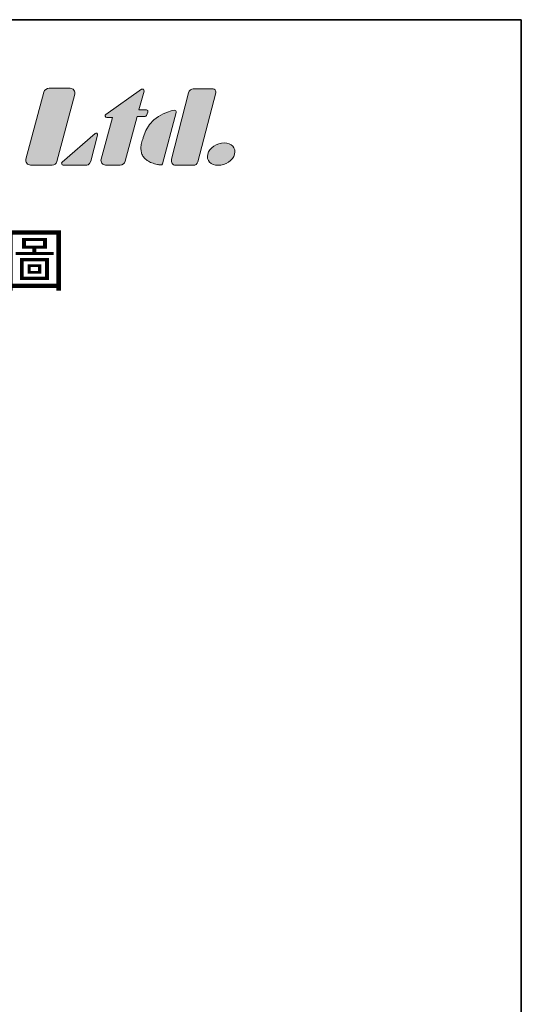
# Model space of a CAD drawing. Header units: millimetres. Extents: x 11 to 199, y 5 to 292.
# Tile 6 of 6: x 133 to 199, y 163 to 292. Entities that reach past the tile are written whole.
import ezdxf

# ---------------------------------------------------------------- set-up
doc = ezdxf.new("R2010")
doc.units = ezdxf.units.MM
doc.layers.add('圖框', color=7, linetype='Continuous', lineweight=35)
doc.layers.add('圖框文字', color=3, linetype='Continuous')
doc.layers.add('標註文字', color=4, linetype='Continuous')
doc.styles.add('SLDTEXTSTYLE0', font='txt', dxfattribs={"bigfont": 'bigfont'})

msp = doc.modelspace()

# ---------------------------------------------------------------- hatches: boundary and pattern name
at = {"layer": '圖框文字'}
h = msp.add_hatch(color=7, dxfattribs=at)
edge = h.paths.add_edge_path(flags=0)
edge.add_spline(control_points=[(133.6948, 273.7154), (133.6439, 273.5252), (133.6806, 273.3402), (133.8003, 273.1843)], knot_values=[7, 7, 7, 7, 8, 8, 8, 8], weights=[1, 1, 1, 1], degree=3, periodic=0)
edge.add_spline(control_points=[(133.8003, 273.1843), (133.9201, 273.0282), (134.0894, 272.9443), (134.2859, 272.9443)], knot_values=[6, 6, 6, 6, 7, 7, 7, 7], weights=[1, 1, 1, 1], degree=3, periodic=0)
edge.add_line((134.2859, 272.9443), (137.1243, 272.9443))
edge.add_spline(control_points=[(137.1243, 272.9443), (137.4055, 272.9443), (137.6428, 273.1269), (137.7157, 273.3984)], knot_values=[4, 4, 4, 4, 5, 5, 5, 5], weights=[1, 1, 1, 1], degree=3, periodic=0)
edge.add_line((137.7157, 273.3984), (140.0852, 282.2434))
edge.add_spline(control_points=[(140.0852, 282.2434), (140.136, 282.433), (140.0994, 282.6184), (139.9796, 282.7742)], knot_values=[2, 2, 2, 2, 3, 3, 3, 3], weights=[1, 1, 1, 1], degree=3, periodic=0)
edge.add_spline(control_points=[(139.9796, 282.7742), (139.8598, 282.9303), (139.6908, 283.0136), (139.4939, 283.0136)], knot_values=[1, 1, 1, 1, 2, 2, 2, 2], weights=[1, 1, 1, 1], degree=3, periodic=0)
edge.add_line((139.4939, 283.0136), (136.7278, 283.0136))
edge.add_spline(control_points=[(136.7278, 283.0136), (136.4036, 283.0136), (136.1297, 282.8033), (136.0455, 282.4903)], knot_values=[9, 9, 9, 9, 10, 10, 10, 10], weights=[1, 1, 1, 1], degree=3, periodic=0)
edge.add_line((136.0455, 282.4903), (133.6948, 273.7154))
h = msp.add_hatch(color=7, dxfattribs=at)
edge = h.paths.add_edge_path(flags=0)
edge.add_line((148.5023, 280.1785), (149.1631, 282.6457))
edge.add_spline(control_points=[(149.1631, 282.6457), (149.1867, 282.7335), (149.1539, 282.8225), (149.0797, 282.8744)], knot_values=[17, 17, 17, 17, 18, 18, 18, 18], weights=[1, 1, 1, 1], degree=3, periodic=0)
edge.add_spline(control_points=[(149.0797, 282.8744), (149.0053, 282.9263), (148.9111, 282.9263), (148.8365, 282.8741)], knot_values=[18, 18, 18, 18, 19, 19, 19, 19], weights=[1, 1, 1, 1], degree=3, periodic=0)
edge.add_line((148.8365, 282.8741), (144.1558, 279.5868))
edge.add_spline(control_points=[(144.1558, 279.5868), (144.0791, 279.5327), (144.0474, 279.439), (144.0755, 279.3494)], knot_values=[1, 1, 1, 1, 2, 2, 2, 2], weights=[1, 1, 1, 1], degree=3, periodic=0)
edge.add_spline(control_points=[(144.0755, 279.3494), (144.1043, 279.26), (144.1837, 279.2015), (144.2776, 279.2015)], knot_values=[2, 2, 2, 2, 3, 3, 3, 3], weights=[1, 1, 1, 1], degree=3, periodic=0)
edge.add_line((144.2776, 279.2015), (145.0138, 279.2015))
edge.add_line((145.0138, 279.2015), (143.5429, 273.7154))
edge.add_spline(control_points=[(143.5429, 273.7154), (143.4919, 273.5257), (143.5286, 273.3404), (143.6483, 273.1846)], knot_values=[5, 5, 5, 5, 6, 6, 6, 6], weights=[1, 1, 1, 1], degree=3, periodic=0)
edge.add_spline(control_points=[(143.6483, 273.1846), (143.7679, 273.0286), (143.9369, 272.9447), (144.1337, 272.9443)], knot_values=[6, 6, 6, 6, 7, 7, 7, 7], weights=[1, 1, 1, 1], degree=3, periodic=0)
edge.add_line((144.1337, 272.9443), (146.0215, 272.9425))
edge.add_spline(control_points=[(146.0215, 272.9425), (146.3458, 272.9421), (146.6204, 273.1528), (146.7045, 273.4663)], knot_values=[8, 8, 8, 8, 9, 9, 9, 9], weights=[1, 1, 1, 1], degree=3, periodic=0)
edge.add_line((146.7045, 273.4663), (148.2663, 279.2986))
edge.add_line((148.2663, 279.2986), (149.2926, 279.2986))
edge.add_spline(control_points=[(149.2926, 279.2986), (149.3825, 279.2986), (149.4592, 279.3515), (149.4909, 279.4353)], knot_values=[11, 11, 11, 11, 12, 12, 12, 12], weights=[1, 1, 1, 1], degree=3, periodic=0)
edge.add_line((149.4909, 279.4353), (149.6629, 279.8918))
edge.add_spline(control_points=[(149.6629, 279.8918), (149.6886, 279.9588), (149.6803, 280.0281), (149.6393, 280.0872)], knot_values=[13, 13, 13, 13, 14, 14, 14, 14], weights=[1, 1, 1, 1], degree=3, periodic=0)
edge.add_spline(control_points=[(149.6393, 280.0872), (149.5983, 280.1461), (149.5369, 280.1785), (149.465, 280.1785)], knot_values=[14, 14, 14, 14, 15, 15, 15, 15], weights=[1, 1, 1, 1], degree=3, periodic=0)
edge.add_line((149.465, 280.1785), (148.5023, 280.1785))
h = msp.add_hatch(color=7, dxfattribs=at)
edge = h.paths.add_edge_path(flags=0)
edge.add_spline(control_points=[(152.7728, 273.7016), (152.7243, 273.5124), (152.7515, 273.3266), (152.8505, 273.1681)], knot_values=[7, 7, 7, 7, 8, 8, 8, 8], weights=[1, 1, 1, 1], degree=3, periodic=0)
edge.add_spline(control_points=[(152.8505, 273.1681), (152.9494, 273.0098), (153.0927, 272.9223), (153.2617, 272.9183)], knot_values=[6, 6, 6, 6, 7, 7, 7, 7], weights=[1, 1, 1, 1], degree=3, periodic=0)
edge.add_line((153.2617, 272.9183), (155.614, 272.9118))
edge.add_spline(control_points=[(155.614, 272.9118), (155.8603, 272.9195), (156.1499, 273.0971), (156.2193, 273.3667)], knot_values=[4, 4, 4, 4, 5, 5, 5, 5], weights=[1, 1, 1, 1], degree=3, periodic=0)
edge.add_line((156.2193, 273.3667), (158.552, 282.3986))
edge.add_spline(control_points=[(158.552, 282.3986), (158.5987, 282.6291), (158.5015, 282.7686), (158.4765, 282.7951)], knot_values=[2, 2, 2, 2, 3, 3, 3, 3], weights=[1, 1, 1, 1], degree=3, periodic=0)
edge.add_spline(control_points=[(158.4765, 282.7951), (158.3391, 282.9406), (158.1055, 282.9367), (157.9363, 282.9406)], knot_values=[1, 1, 1, 1, 2, 2, 2, 2], weights=[1, 1, 1, 1], degree=3, periodic=0)
edge.add_line((157.9363, 282.9406), (155.6081, 282.9327))
edge.add_spline(control_points=[(155.6081, 282.9327), (155.3296, 282.9393), (155.089, 282.7351), (155.009, 282.4238)], knot_values=[9, 9, 9, 9, 10, 10, 10, 10], weights=[1, 1, 1, 1], degree=3, periodic=0)
edge.add_line((155.009, 282.4238), (152.7728, 273.7016))
h = msp.add_hatch(color=7, dxfattribs=at)
edge = h.paths.add_edge_path(flags=0)
edge.add_line((151.566, 273.1166), (153.373, 279.8569))
edge.add_spline(control_points=[(153.373, 279.8569), (153.3921, 279.9286), (153.375, 279.9991), (153.3256, 280.0538)], knot_values=[4, 4, 4, 4, 5, 5, 5, 5], weights=[1, 1, 1, 1], degree=3, periodic=0)
edge.add_spline(control_points=[(153.3256, 280.0538), (153.2758, 280.1086), (153.2076, 280.1331), (153.1346, 280.121)], knot_values=[5, 5, 5, 5, 6, 6, 6, 6], weights=[1, 1, 1, 1], degree=3, periodic=0)
edge.add_spline(control_points=[(153.1346, 280.121), (152.2545, 279.9795), (149.8097, 279.339), (149.0623, 276.5492)], knot_values=[0, 0, 0, 0, 1, 1, 1, 1], weights=[1, 1, 1, 1], degree=3, periodic=0)
edge.add_spline(control_points=[(149.0623, 276.5492), (147.8668, 273.4198), (151.3335, 272.9614)], knot_values=[0, 0, 0, 1, 1, 1], weights=[1, 1, 1], degree=2, periodic=0)
edge.add_spline(control_points=[(151.3335, 272.9614), (151.4392, 272.9476), (151.5383, 273.0133), (151.566, 273.1166)], knot_values=[2, 2, 2, 2, 3, 3, 3, 3], weights=[1, 1, 1, 1], degree=3, periodic=0)
h = msp.add_hatch(color=7, dxfattribs=at)
edge = h.paths.add_edge_path(flags=0)
edge.add_line((142.185, 273.4697), (143.083, 276.8759))
edge.add_spline(control_points=[(143.083, 276.8759), (143.1009, 276.9564), (143.0725, 277.0722), (142.9784, 277.1165)], knot_values=[6, 6, 6, 6, 7, 7, 7, 7], weights=[1, 1, 1, 1], degree=3, periodic=0)
edge.add_spline(control_points=[(142.9784, 277.1165), (142.9038, 277.1522), (142.8208, 277.1511), (142.7586, 277.0967)], knot_values=[7, 7, 7, 7, 8, 8, 8, 8], weights=[1, 1, 1, 1], degree=3, periodic=0)
edge.add_line((142.7586, 277.0967), (138.4362, 273.323))
edge.add_spline(control_points=[(138.4362, 273.323), (138.3685, 273.2637), (138.3456, 273.1728), (138.3773, 273.0887)], knot_values=[1, 1, 1, 1, 2, 2, 2, 2], weights=[1, 1, 1, 1], degree=3, periodic=0)
edge.add_spline(control_points=[(138.3773, 273.0887), (138.409, 273.0045), (138.4855, 272.9514), (138.5758, 272.9514)], knot_values=[2, 2, 2, 2, 3, 3, 3, 3], weights=[1, 1, 1, 1], degree=3, periodic=0)
edge.add_line((138.5758, 272.9514), (141.5515, 272.9518))
edge.add_spline(control_points=[(141.5515, 272.9518), (141.6138, 272.9611), (142.0164, 272.8625), (142.185, 273.4697)], knot_values=[4, 4, 4, 4, 5, 5, 5, 5], weights=[1, 1, 1, 1], degree=3, periodic=0)
h = msp.add_hatch(color=7, dxfattribs=at)
edge = h.paths.add_edge_path(flags=0)
edge.add_spline(control_points=[(157.5085, 274.3777), (157.2921, 273.5689), (157.9029, 272.9118), (158.8756, 272.9118), (159.8468, 272.9118), (160.8111, 273.5689), (161.028, 274.3777)], knot_values=[0, 0, 0, 0, 1, 1, 1, 2, 2, 2, 2], weights=[1, 1, 1, 1, 1, 1, 1], degree=3, periodic=0)
edge.add_spline(control_points=[(161.028, 274.3777), (161.2448, 275.1871), (160.6332, 275.8441), (159.6613, 275.8441), (158.6886, 275.8441), (157.726, 275.1871), (157.5085, 274.3777)], knot_values=[2, 2, 2, 2, 3, 3, 3, 4, 4, 4, 4], weights=[1, 1, 1, 1, 1, 1, 1], degree=3, periodic=0)

# ---------------------------------------------------------------- linework, layer by layer
at = {"layer": '圖框', "lineweight": 35}
for p, q in [((11.4, 292), (198.6, 292)), ((198.6, 292), (198.6, 5))]:
    msp.add_line(p, q, dxfattribs=at)
at = {"layer": '圖框文字', "color": 7, "lineweight": 18}
for p, q in [((136.7278, 283.0136), (139.4939, 283.0136)), ((136.7278, 283.0136), (139.4939, 283.0136)), ((148.8365, 282.8741), (144.1558, 279.5868)), ((148.8365, 282.8741), (144.1558, 279.5868)), ((148.5023, 280.1785), (149.1631, 282.6457)), ((148.5023, 280.1785), (149.1631, 282.6457)), ((155.6081, 282.9327), (157.9363, 282.9406)), ((155.6081, 282.9327), (157.9363, 282.9406)), ((133.6948, 273.7154), (136.0455, 282.4903)), ((133.6948, 273.7154), (136.0455, 282.4903)), ((140.0852, 282.2434), (137.7157, 273.3984)), ((140.0852, 282.2434), (137.7157, 273.3984)), ((152.7728, 273.7016), (155.009, 282.4238)), ((152.7728, 273.7016), (155.009, 282.4238)), ((158.552, 282.3986), (156.2193, 273.3667)), ((158.552, 282.3986), (156.2193, 273.3667)), ((149.465, 280.1785), (148.5023, 280.1785)), ((149.465, 280.1785), (148.5023, 280.1785)), ((145.0138, 279.2015), (143.5429, 273.7154)), ((145.0138, 279.2015), (143.5429, 273.7154)), ((144.2776, 279.2015), (145.0138, 279.2015)), ((144.2776, 279.2015), (145.0138, 279.2015)), ((146.7045, 273.4663), (148.2663, 279.2986)), ((146.7045, 273.4663), (148.2663, 279.2986)), ((148.2663, 279.2986), (149.2926, 279.2986)), ((148.2663, 279.2986), (149.2926, 279.2986)), ((149.4909, 279.4353), (149.6629, 279.8918)), ((149.4909, 279.4353), (149.6629, 279.8918)), ((151.566, 273.1166), (153.373, 279.8569)), ((151.566, 273.1166), (153.373, 279.8569)), ((142.7586, 277.0967), (138.4362, 273.323)), ((142.7586, 277.0967), (138.4362, 273.323)), ((142.185, 273.4697), (143.083, 276.8759)), ((142.185, 273.4697), (143.083, 276.8759)), ((137.1243, 272.9443), (134.2859, 272.9443)), ((137.1243, 272.9443), (134.2859, 272.9443)), ((138.5758, 272.9514), (141.5515, 272.9518)), ((138.5758, 272.9514), (141.5515, 272.9518)), ((144.1337, 272.9443), (146.0215, 272.9425)), ((144.1337, 272.9443), (146.0215, 272.9425)), ((155.614, 272.9118), (153.2617, 272.9183)), ((155.614, 272.9118), (153.2617, 272.9183))]:
    msp.add_line(p, q, dxfattribs=at)
for points, degree in [([(136.0455, 282.4903), (136.1297, 282.8033), (136.4036, 283.0136), (136.7278, 283.0136)], 3), ([(136.0455, 282.4903), (136.1297, 282.8033), (136.4036, 283.0136), (136.7278, 283.0136)], 3), ([(139.4939, 283.0136), (139.6908, 283.0136), (139.8598, 282.9303), (139.9796, 282.7742)], 3), ([(139.4939, 283.0136), (139.6908, 283.0136), (139.8598, 282.9303), (139.9796, 282.7742)], 3), ([(139.9796, 282.7742), (140.0994, 282.6184), (140.136, 282.433), (140.0852, 282.2434)], 3), ([(139.9796, 282.7742), (140.0994, 282.6184), (140.136, 282.433), (140.0852, 282.2434)], 3), ([(149.0797, 282.8744), (149.0053, 282.9263), (148.9111, 282.9263), (148.8365, 282.8741)], 3), ([(149.0797, 282.8744), (149.0053, 282.9263), (148.9111, 282.9263), (148.8365, 282.8741)], 3), ([(149.1631, 282.6457), (149.1867, 282.7335), (149.1539, 282.8225), (149.0797, 282.8744)], 3), ([(149.1631, 282.6457), (149.1867, 282.7335), (149.1539, 282.8225), (149.0797, 282.8744)], 3), ([(155.009, 282.4238), (155.089, 282.7351), (155.3296, 282.9393), (155.6081, 282.9327)], 3), ([(155.009, 282.4238), (155.089, 282.7351), (155.3296, 282.9393), (155.6081, 282.9327)], 3), ([(157.9363, 282.9406), (158.1055, 282.9367), (158.3391, 282.9406), (158.4765, 282.7951)], 3), ([(157.9363, 282.9406), (158.1055, 282.9367), (158.3391, 282.9406), (158.4765, 282.7951)], 3), ([(158.4765, 282.7951), (158.5015, 282.7686), (158.5987, 282.6291), (158.552, 282.3986)], 3), ([(158.4765, 282.7951), (158.5015, 282.7686), (158.5987, 282.6291), (158.552, 282.3986)], 3), ([(153.1346, 280.121), (152.2545, 279.9795), (149.8097, 279.339), (149.0623, 276.5492)], 3), ([(153.1346, 280.121), (152.2545, 279.9795), (149.8097, 279.339), (149.0623, 276.5492)], 3), ([(149.6393, 280.0872), (149.5983, 280.1461), (149.5369, 280.1785), (149.465, 280.1785)], 3), ([(149.6393, 280.0872), (149.5983, 280.1461), (149.5369, 280.1785), (149.465, 280.1785)], 3), ([(149.6629, 279.8918), (149.6886, 279.9588), (149.6803, 280.0281), (149.6393, 280.0872)], 3), ([(149.6629, 279.8918), (149.6886, 279.9588), (149.6803, 280.0281), (149.6393, 280.0872)], 3), ([(153.3256, 280.0538), (153.2758, 280.1086), (153.2076, 280.1331), (153.1346, 280.121)], 3), ([(153.3256, 280.0538), (153.2758, 280.1086), (153.2076, 280.1331), (153.1346, 280.121)], 3), ([(153.373, 279.8569), (153.3921, 279.9286), (153.375, 279.9991), (153.3256, 280.0538)], 3), ([(153.373, 279.8569), (153.3921, 279.9286), (153.375, 279.9991), (153.3256, 280.0538)], 3), ([(144.1558, 279.5868), (144.0791, 279.5327), (144.0474, 279.439), (144.0755, 279.3494)], 3), ([(144.1558, 279.5868), (144.0791, 279.5327), (144.0474, 279.439), (144.0755, 279.3494)], 3), ([(144.0755, 279.3494), (144.1043, 279.26), (144.1837, 279.2015), (144.2776, 279.2015)], 3), ([(144.0755, 279.3494), (144.1043, 279.26), (144.1837, 279.2015), (144.2776, 279.2015)], 3), ([(149.2926, 279.2986), (149.3825, 279.2986), (149.4592, 279.3515), (149.4909, 279.4353)], 3), ([(149.2926, 279.2986), (149.3825, 279.2986), (149.4592, 279.3515), (149.4909, 279.4353)], 3), ([(142.9784, 277.1165), (142.9038, 277.1522), (142.8208, 277.1511), (142.7586, 277.0967)], 3), ([(142.9784, 277.1165), (142.9038, 277.1522), (142.8208, 277.1511), (142.7586, 277.0967)], 3), ([(143.083, 276.8759), (143.1009, 276.9564), (143.0725, 277.0722), (142.9784, 277.1165)], 3), ([(143.083, 276.8759), (143.1009, 276.9564), (143.0725, 277.0722), (142.9784, 277.1165)], 3), ([(149.0623, 276.5492), (147.8668, 273.4198), (151.3335, 272.9614)], 2), ([(149.0623, 276.5492), (147.8668, 273.4198), (151.3335, 272.9614)], 2), ([(133.8003, 273.1843), (133.6806, 273.3402), (133.6439, 273.5252), (133.6948, 273.7154)], 3), ([(133.8003, 273.1843), (133.6806, 273.3402), (133.6439, 273.5252), (133.6948, 273.7154)], 3), ([(143.5429, 273.7154), (143.4919, 273.5257), (143.5286, 273.3404), (143.6483, 273.1846)], 3), ([(143.5429, 273.7154), (143.4919, 273.5257), (143.5286, 273.3404), (143.6483, 273.1846)], 3), ([(152.8505, 273.1681), (152.7515, 273.3266), (152.7243, 273.5124), (152.7728, 273.7016)], 3), ([(152.8505, 273.1681), (152.7515, 273.3266), (152.7243, 273.5124), (152.7728, 273.7016)], 3), ([(134.2859, 272.9443), (134.0894, 272.9443), (133.9201, 273.0282), (133.8003, 273.1843)], 3), ([(134.2859, 272.9443), (134.0894, 272.9443), (133.9201, 273.0282), (133.8003, 273.1843)], 3), ([(137.7157, 273.3984), (137.6428, 273.1269), (137.4055, 272.9443), (137.1243, 272.9443)], 3), ([(137.7157, 273.3984), (137.6428, 273.1269), (137.4055, 272.9443), (137.1243, 272.9443)], 3), ([(138.4362, 273.323), (138.3685, 273.2637), (138.3456, 273.1728), (138.3773, 273.0887)], 3), ([(138.4362, 273.323), (138.3685, 273.2637), (138.3456, 273.1728), (138.3773, 273.0887)], 3), ([(138.3773, 273.0887), (138.409, 273.0045), (138.4855, 272.9514), (138.5758, 272.9514)], 3), ([(138.3773, 273.0887), (138.409, 273.0045), (138.4855, 272.9514), (138.5758, 272.9514)], 3), ([(141.5515, 272.9518), (141.6138, 272.9611), (142.0164, 272.8625), (142.185, 273.4697)], 3), ([(141.5515, 272.9518), (141.6138, 272.9611), (142.0164, 272.8625), (142.185, 273.4697)], 3), ([(143.6483, 273.1846), (143.7679, 273.0286), (143.9369, 272.9447), (144.1337, 272.9443)], 3), ([(143.6483, 273.1846), (143.7679, 273.0286), (143.9369, 272.9447), (144.1337, 272.9443)], 3), ([(146.0215, 272.9425), (146.3458, 272.9421), (146.6204, 273.1528), (146.7045, 273.4663)], 3), ([(146.0215, 272.9425), (146.3458, 272.9421), (146.6204, 273.1528), (146.7045, 273.4663)], 3), ([(151.3335, 272.9614), (151.4392, 272.9476), (151.5383, 273.0133), (151.566, 273.1166)], 3), ([(151.3335, 272.9614), (151.4392, 272.9476), (151.5383, 273.0133), (151.566, 273.1166)], 3), ([(153.2617, 272.9183), (153.0927, 272.9223), (152.9494, 273.0098), (152.8505, 273.1681)], 3), ([(153.2617, 272.9183), (153.0927, 272.9223), (152.9494, 273.0098), (152.8505, 273.1681)], 3), ([(156.2193, 273.3667), (156.1499, 273.0971), (155.8603, 272.9195), (155.614, 272.9118)], 3), ([(156.2193, 273.3667), (156.1499, 273.0971), (155.8603, 272.9195), (155.614, 272.9118)], 3)]:
    msp.add_open_spline(points, degree=degree, dxfattribs=at)
for points, knots in [([(157.5085, 274.3777), (157.726, 275.1871), (158.6886, 275.8441), (159.6613, 275.8441), (160.6332, 275.8441), (161.2448, 275.1871), (161.028, 274.3777)], [2, 2, 2, 2, 3, 3, 3, 4, 4, 4, 4]), ([(157.5085, 274.3777), (157.726, 275.1871), (158.6886, 275.8441), (159.6613, 275.8441), (160.6332, 275.8441), (161.2448, 275.1871), (161.028, 274.3777)], [2, 2, 2, 2, 3, 3, 3, 4, 4, 4, 4]), ([(161.028, 274.3777), (160.8111, 273.5689), (159.8468, 272.9118), (158.8756, 272.9118), (157.9029, 272.9118), (157.2921, 273.5689), (157.5085, 274.3777)], [0, 0, 0, 0, 1, 1, 1, 2, 2, 2, 2]), ([(161.028, 274.3777), (160.8111, 273.5689), (159.8468, 272.9118), (158.8756, 272.9118), (157.9029, 272.9118), (157.2921, 273.5689), (157.5085, 274.3777)], [0, 0, 0, 0, 1, 1, 1, 2, 2, 2, 2])]:
    msp.add_open_spline(points, degree=3, knots=knots, dxfattribs=at)

# ---------------------------------------------------------------- texts
at = {"layer": '標註文字', "insert": (97.6929, 263.9697), "char_height": 7.5, "attachment_point": 1, "style": 'SLDTEXTSTYLE0'}
msp.add_mtext('外型尺寸圖', dxfattribs=at)

doc.saveas('drawing.dxf')
